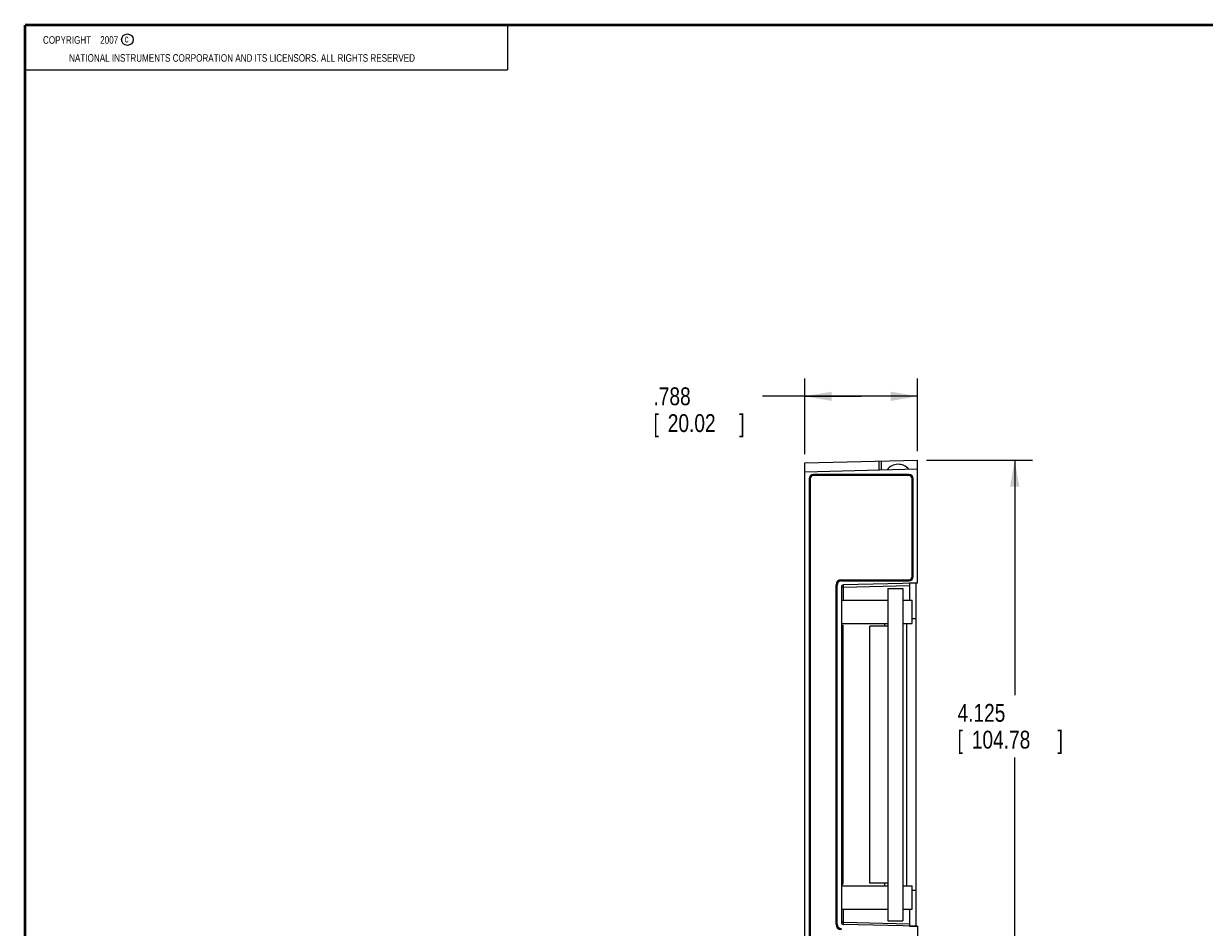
# Model space of a CAD drawing. Header units: inches. Extents: x 0.2 to 16.8, y 0.1 to 10.8.
# Tile 2 of 12: x 0.2 to 8.5, y 4.4 to 10.8. Entities that reach past the tile are written whole.
import ezdxf

# ---------------------------------------------------------------- set-up
doc = ezdxf.new("R2010")
doc.units = ezdxf.units.IN
doc.header["$LTSCALE"] = 0.935
doc.header["$MEASUREMENT"] = 0
doc.layers.get('0').update_dxf_attribs({"linetype": 'CONTINUOUS'})
doc.layers.add('DIMENSIONS', color=7, linetype='CONTINUOUS')
doc.styles.get("Standard").update_dxf_attribs({"font": 'txt', "width": 0.8})
doc.dimstyles.new('DIMSTYLE_1', dxfattribs={"dimtxt": 0.125, "dimasz": 0.1875, "dimexe": 0.18, "dimexo": 0.0625, "dimgap": 0.09, "dimtad": 0, "dimtih": 1, "dimtoh": 1, "dimdec": 3, "dimzin": 4, "dimdsep": 46, "dimtxsty": 'STANDARD', "dimblk": '_FILLED', "dimblk1": '_FILLED', "dimblk2": '_FILLED', "dimcen": 0.09, "dimadec": 0, "dimazin": 0, "dimtp": 0.01, "dimtm": 0.01, "dimtfac": 1, "dimtdec": 3, "dimtofl": 0, "dimtmove": 0, "dimatfit": 3, "dimldrblk": '_FILLED', "dimfxl": 1, "dimtolj": 1, "dimtzin": 4, "dimarcsym": 0})

# ---------------------------------------------------------------- blocks, each defined once
blk = doc.blocks.new('_FILLED')
at = {"color": 0, "linetype": 'BYBLOCK'}
blk.add_solid([(0, 0), (-1, 0.174), (-1, -0.174)], dxfattribs=at)
blk = doc.blocks.new('*D0')
at = {"layer": 'DIMENSIONS', "color": 2, "linetype": 'CONTINUOUS'}
for p, q in [((5.7053, 7.7554), (5.7053, 8.2845)), ((6.4933, 7.776), (6.4933, 8.2845)), ((6.0993, 8.1595), (5.4087, 8.1595)), ((5.7053, 8.1595), (6.0993, 8.1595)), ((6.4933, 8.1595), (6.0993, 8.1595))]:
    blk.add_line(p, q, dxfattribs=at)
at = {"layer": 'DIMENSIONS', "color": 2, "linetype": 'CONTINUOUS', "xscale": 0.1875, "yscale": 0.1875, "zscale": 0.1875, "rotation": 180}
blk.add_blockref('_FILLED', (5.7053, 8.1595), dxfattribs=at)
at = {"layer": 'DIMENSIONS', "color": 2, "linetype": 'CONTINUOUS', "xscale": 0.1875, "yscale": 0.1875, "zscale": 0.1875}
blk.add_blockref('_FILLED', (6.4933, 8.1595), dxfattribs=at)
at = {"layer": 'DIMENSIONS', "color": 2, "linetype": 'CONTINUOUS', "width": 0.8}
for s, p in [('.788', (4.6462, 8.097)), ('[', (4.6462, 7.9095)), ('20.02', (4.7462, 7.9095)), (']', (5.2462, 7.9095))]:
    blk.add_text(s, height=0.125, dxfattribs=at).set_placement(p)
blk = doc.blocks.new('*D1')
at = {"layer": 'DIMENSIONS', "color": 2, "linetype": 'CONTINUOUS'}
for p, q in [((6.5558, 7.7135), (7.298, 7.7135)), ((7.173, 7.7135), (7.173, 6.0685)), ((7.173, 3.5885), (7.173, 5.631)), ((6.5558, 3.5885), (7.298, 3.5885))]:
    blk.add_line(p, q, dxfattribs=at)
at = {"layer": 'DIMENSIONS', "color": 2, "linetype": 'CONTINUOUS', "xscale": 0.1875, "yscale": 0.1875, "zscale": 0.1875}
for p, rotation in [((7.173, 7.7135), 90), ((7.173, 3.5885), 270)]:
    blk.add_blockref('_FILLED', p, dxfattribs=dict(at, rotation=rotation))
at = {"layer": 'DIMENSIONS', "color": 2, "linetype": 'CONTINUOUS', "width": 0.8}
for s, p in [('4.125', (6.773, 5.881)), ('[', (6.773, 5.6935)), ('104.78', (6.873, 5.6935)), (']', (7.473, 5.6935))]:
    blk.add_text(s, height=0.125, dxfattribs=at).set_placement(p)

msp = doc.modelspace()

# ---------------------------------------------------------------- linework, layer by layer
at = {"color": 2, "linetype": 'CONTINUOUS'}
for p, q in [((0.25, 10.7586), (3.625, 10.7586)), ((0.25, 10.7586), (0.25, 10.4456)), ((3.625, 10.7586), (3.625, 10.4456)), ((0.25, 10.4456), (3.625, 10.4456))]:
    msp.add_line(p, q, dxfattribs=at)
at = {"color": 7, "linetype": 'CONTINUOUS'}
for p, q in [((5.7053, 7.6929), (6.4933, 7.7135)), ((5.7053, 3.6091), (5.7053, 7.6929)), ((6.2233, 7.7064), (6.2233, 7.6439)), ((6.238, 7.7068), (6.238, 7.6443)), ((6.4933, 6.8524), (6.4933, 7.7135)), ((5.7053, 7.6304), (6.4933, 7.651)), ((5.7653, 7.6112), (5.7653, 7.611)), ((6.4333, 7.6112), (5.7653, 7.6112)), ((6.4333, 7.611), (5.7653, 7.611)), ((6.4333, 7.604), (5.7653, 7.604)), ((6.4333, 7.6112), (6.4333, 7.611)), ((5.735, 7.581), (5.735, 3.721)), ((5.735, 7.581), (5.7353, 7.581)), ((5.7353, 7.581), (5.7353, 3.721)), ((5.7423, 7.581), (5.7423, 3.721)), ((6.4563, 6.8985), (6.4563, 7.581)), ((6.4633, 6.8985), (6.4633, 7.581)), ((6.4636, 7.581), (6.4633, 7.581)), ((6.4636, 6.8985), (6.4636, 7.581)), ((5.9603, 6.8755), (6.4333, 6.8755)), ((5.9603, 6.8682), (5.9603, 6.8685)), ((5.9603, 6.8685), (6.4333, 6.8685)), ((5.9603, 6.8682), (6.4333, 6.8682)), ((6.4333, 6.8682), (6.4333, 6.8685)), ((6.4636, 6.8985), (6.4633, 6.8985)), ((5.9233, 4.4635), (5.9233, 6.8385)), ((5.9303, 4.4635), (5.9303, 6.8385)), ((5.9306, 6.8385), (5.9303, 6.8385)), ((5.9306, 4.4635), (5.9306, 6.8385)), ((5.9603, 6.8239), (5.9603, 4.4781)), ((6.4933, 6.8524), (5.9749, 6.8389)), ((5.9749, 6.8239), (6.4363, 6.836)), ((5.9749, 6.733), (5.9749, 6.8239)), ((6.2853, 6.815), (6.2853, 4.487)), ((6.2853, 6.815), (6.3899, 6.815)), ((6.3899, 6.815), (6.3899, 4.487)), ((6.4363, 6.8507), (6.4363, 6.733)), ((6.4833, 4.4498), (6.4833, 6.8522)), ((5.9603, 6.733), (6.2853, 6.733)), ((6.3899, 6.733), (6.4555, 6.733)), ((6.4555, 6.569), (6.4555, 6.733)), ((5.9603, 6.569), (6.2853, 6.569)), ((5.9603, 6.5575), (5.9703, 6.5575)), ((5.9603, 6.526), (5.9703, 6.526)), ((5.9703, 6.5575), (5.9703, 4.7445)), ((6.1603, 4.751), (6.1603, 6.551)), ((6.2853, 6.551), (6.1603, 6.551)), ((6.2653, 6.551), (6.2653, 6.569)), ((6.3899, 6.569), (6.4555, 6.569)), ((6.4163, 6.569), (6.4163, 4.733)), ((6.4833, 6.601), (6.4555, 6.601)), ((5.9603, 4.776), (5.9703, 4.776)), ((5.9603, 4.7445), (5.9703, 4.7445)), ((5.9603, 4.733), (6.2853, 4.733)), ((6.2853, 4.751), (6.1603, 4.751)), ((6.2653, 4.733), (6.2653, 4.751)), ((6.3899, 4.733), (6.4555, 4.733)), ((6.4555, 4.569), (6.4555, 4.733)), ((6.4833, 4.701), (6.4555, 4.701)), ((5.9603, 4.569), (6.2853, 4.569)), ((5.9749, 4.4781), (5.9749, 4.569)), ((6.3899, 4.569), (6.4555, 4.569)), ((6.4363, 4.569), (6.4363, 4.4512)), ((5.9306, 4.4635), (5.9303, 4.4635)), ((5.9749, 4.4781), (6.4363, 4.466)), ((6.4933, 4.4495), (5.9749, 4.4631)), ((6.2853, 4.487), (6.3899, 4.487)), ((6.4933, 4.4495), (6.4933, 3.5885))]:
    msp.add_line(p, q, dxfattribs=at)
at = {"color": 7, "linetype": 'CONTINUOUS', "const_width": 0.02}
for points in [[(0.25, 10.7586), (0.25, 0.2586)], [(16.75, 10.7586), (0.25, 10.7586)]]:
    msp.add_lwpolyline(points, dxfattribs=at)
at = {"color": 2, "linetype": 'CONTINUOUS'}
msp.add_circle((0.9659, 10.6562), 0.0403, dxfattribs=at)
at = {"color": 7, "linetype": 'CONTINUOUS'}
for centre, radius, start, end in [((6.3583, 7.5855), 0.098, 40.70641, 142.30714), ((5.7653, 7.581), 0.0303, 90, 180), ((5.7653, 7.581), 0.03, 90, 180), ((5.7653, 7.581), 0.023, 90, 180), ((6.4333, 7.581), 0.0303, 0, 90), ((6.4333, 7.581), 0.03, 0, 90), ((6.4333, 7.581), 0.023, 0, 90), ((5.9603, 6.8385), 0.037, 90, 180), ((5.9603, 6.8385), 0.03, 90, 180), ((5.9603, 6.8385), 0.0297, 90, 180), ((6.4333, 6.8985), 0.023, 270, 360), ((6.4333, 6.8985), 0.03, 270, 360), ((6.4333, 6.8985), 0.0303, 270, 360), ((5.9753, 6.8239), 0.015, 91.5, 180), ((5.9923, 6.5592), 0.032, 162.08944, 180), ((5.9923, 4.7428), 0.032, 180, 197.91056), ((5.9603, 4.4635), 0.037, 180, 270), ((5.9603, 4.4635), 0.03, 180, 270), ((5.9603, 4.4635), 0.0297, 180, 270), ((5.9753, 4.4781), 0.015, 180, 268.5)]:
    msp.add_arc(centre, radius, start, end, dxfattribs=at)
for points, knots in [([(5.9749, 6.8239), (5.9744, 6.8239), (5.9734, 6.8239), (5.9719, 6.8239), (5.9705, 6.8239), (5.969, 6.8239), (5.9677, 6.8239), (5.9664, 6.8239), (5.9652, 6.8239), (5.9641, 6.8239), (5.9631, 6.8239), (5.9623, 6.8239), (5.9616, 6.8239), (5.9611, 6.8239), (5.9607, 6.8239), (5.9605, 6.8238), (5.9603, 6.8239), (5.9603, 6.8239)], [0, 0, 0, 0, 0.103835, 0.206036, 0.306165, 0.403502, 0.497045, 0.585582, 0.667806, 0.742459, 0.808662, 0.865821, 0.913403, 0.950948, 0.978076, 0.994491, 1, 1, 1, 1]), ([(5.9749, 6.8239), (5.9749, 6.8244), (5.9749, 6.8253), (5.9748, 6.8268), (5.9748, 6.8282), (5.9748, 6.8296), (5.9748, 6.8309), (5.9748, 6.8322), (5.9748, 6.8334), (5.9748, 6.8344), (5.9748, 6.8354), (5.9748, 6.8363), (5.9748, 6.8371), (5.9748, 6.8377), (5.9748, 6.8382), (5.9748, 6.8385), (5.9749, 6.8387), (5.9749, 6.8389), (5.9749, 6.8389)], [0, 0, 0, 0, 0.097909, 0.194871, 0.289952, 0.382239, 0.470843, 0.554915, 0.633645, 0.706277, 0.772115, 0.830526, 0.880952, 0.922913, 0.956013, 0.979952, 0.994552, 1, 1, 1, 1]), ([(6.4933, 6.8524), (6.4871, 6.8523), (6.4746, 6.8519), (6.4556, 6.8514), (6.4428, 6.851), (6.4363, 6.8507)], [0, 0, 0, 0, 0.324608, 0.65782, 1, 1, 1, 1]), ([(5.9749, 4.4781), (5.9744, 4.4781), (5.9734, 4.4781), (5.9719, 4.4781), (5.9705, 4.4781), (5.969, 4.4781), (5.9677, 4.4781), (5.9664, 4.4781), (5.9652, 4.4781), (5.9641, 4.4781), (5.9631, 4.4781), (5.9623, 4.4781), (5.9616, 4.4781), (5.9611, 4.4781), (5.9607, 4.4781), (5.9605, 4.4781), (5.9603, 4.4781), (5.9603, 4.4781)], [0, 0, 0, 0, 0.103835, 0.206036, 0.306165, 0.403502, 0.497045, 0.585582, 0.667806, 0.742459, 0.808662, 0.865821, 0.913403, 0.950948, 0.978076, 0.994491, 1, 1, 1, 1]), ([(5.9749, 4.4631), (5.9749, 4.4631), (5.9749, 4.4632), (5.9748, 4.4634), (5.9748, 4.4638), (5.9748, 4.4643), (5.9748, 4.4649), (5.9748, 4.4657), (5.9748, 4.4665), (5.9748, 4.4675), (5.9748, 4.4686), (5.9748, 4.4698), (5.9748, 4.4711), (5.9748, 4.4724), (5.9748, 4.4738), (5.9748, 4.4752), (5.9749, 4.4766), (5.9749, 4.4776), (5.9749, 4.4781)], [0, 0, 0, 0, 0.005448, 0.020048, 0.043987, 0.077087, 0.119048, 0.169474, 0.227885, 0.293723, 0.366355, 0.445085, 0.529157, 0.617761, 0.710048, 0.805129, 0.902091, 1, 1, 1, 1]), ([(6.4363, 4.4512), (6.4428, 4.451), (6.4556, 4.4506), (6.4746, 4.45), (6.4871, 4.4497), (6.4933, 4.4495)], [0, 0, 0, 0, 0.34218, 0.675392, 1, 1, 1, 1])]:
    msp.add_open_spline(points, degree=3, knots=knots, dxfattribs=at)

# ---------------------------------------------------------------- texts
at = {"color": 2, "linetype": 'CONTINUOUS', "width": 0.8}
for s, p in [('c', (0.946, 10.6363)), ('NATIONAL INSTRUMENTS CORPORATION AND ITS LICENSORS. ALL RIGHTS RESERVED', (0.5583, 10.5016))]:
    msp.add_text(s, height=0.053, dxfattribs=at).set_placement(p)
at = {"color": 2, "linetype": 'CONTINUOUS', "insert": (0.3125, 10.6805), "char_height": 0.053, "width": 0.8904, "attachment_point": 1}
msp.add_mtext('    COPYRIGHT    2007', dxfattribs=at)

# ---------------------------------------------------------------- dimensions: what is measured, and where the dimension line sits
at = {"layer": 'DIMENSIONS', "color": 2, "linetype": 'CONTINUOUS'}
dim = msp.add_linear_dim(base=(6.4933, 8.1595), p1=(5.7053, 7.7554), p2=(6.4933, 7.776), dimstyle='DIMSTYLE_1', dxfattribs=at)
dim.commit()
dim.dimension.update_dxf_attribs({"geometry": '*D0', "text_midpoint": (4.9962, 8.0658), "dimtype": 160})
dim = msp.add_linear_dim(base=(7.173, 3.5885), p1=(6.5558, 7.7135), p2=(6.5558, 3.5885), angle=270, dimstyle='DIMSTYLE_1', dxfattribs=at)
dim.commit()
dim.dimension.update_dxf_attribs({"geometry": '*D1', "text_midpoint": (7.173, 5.8498), "dimtype": 160})

doc.saveas('drawing.dxf')
